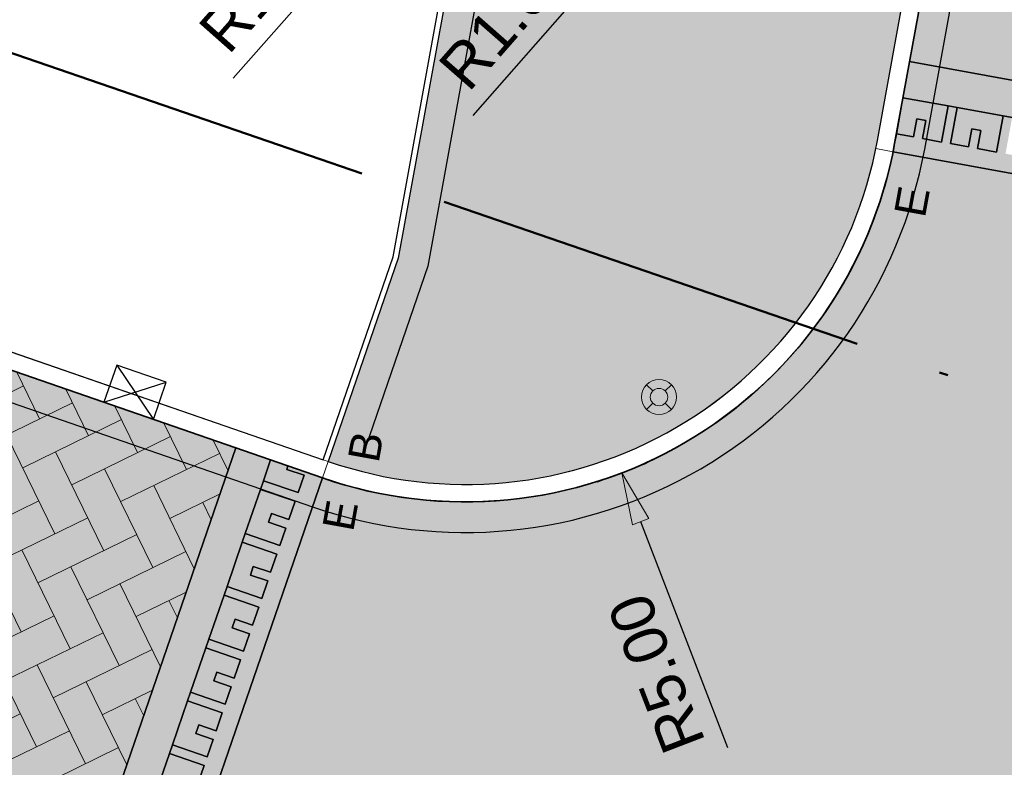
# Model space of a CAD drawing. Header units: metres. Extents: x 131295 to 132236, y 397710 to 398702.
# Tile 97 of 127: x 131639 to 131651, y 398408 to 398416. Entities that reach past the tile are written whole.
import ezdxf
from ezdxf.enums import TextEntityAlignment as Align

# ---------------------------------------------------------------- set-up
doc = ezdxf.new("R2010")
doc.units = ezdxf.units.M
doc.linetypes.add('AL-BLADSCHEIDING', pattern=[13, 5, -1, 0, -1, 5, -1])
doc.linetypes.add('AL-MATERIAALS', pattern=[2, 1, -1])
doc.layers.get('Defpoints').update_dxf_attribs({"color": 128})
for name, color, linetype, lineweight in [('N-IE-verkeersbordpaal @ 0.2', 190, 'Continuous', 18), ('N-KO-opsluitband 60x200mm', 2, 'Continuous', 25), ('N-KO-opsluitband achterkant', 8, 'Continuous', 5), ('N-KO-tekst banden', 1, 'Continuous', 18), ('N-KO-trottoirband 180-200x250mm', 3, 'Continuous', 35), ('N-KO-trottoirband achterkant', 8, 'Continuous', 5), ('N-RI-trottoirkolk', 7, 'Continuous', 25), ("N-VH-arcering 'MAT' grijs 254", 254, 'Continuous', 18), ('N-VH-arcering SBS KF keperverband', 8, 'Continuous', 5), ('X-AL-bladscheiding', 4, 'AL-BLADSCHEIDING', 50), ('X-AL-maatvoering', 1, 'Continuous', 18), ('X-AL-materiaalscheiding', 1, 'AL-MATERIAALS', 18), ('X-AL-sinusdrempel grijs', 252, 'Continuous', 25), ('X-AL-sinusdrempel wit', 255, 'Continuous', 25), ('X-AL-sinusdrempel zwart', 250, 'Continuous', 25)]:
    doc.layers.add(name, color=color, linetype=linetype, lineweight=lineweight)
doc.layers.add("N-VH-arcering 'MAT' kleur 1 (heiderood)", color=7, linetype='Continuous', lineweight=18, true_color=0xd98c8c)
doc.layers.add('X-AL-contourlijnen', color=30, linetype='Continuous', plot=False)
doc.layers.add('X-AL-hulplijn bandenlijnnummers', color=30, linetype='Continuous', plot=False)
doc.styles.add('CS Annotative', font='arial.ttf')
doc.dimstyles.new('CS Annotative', dxfattribs={"dimtxt": 2.5, "dimasz": 3, "dimexe": 0.18, "dimexo": 0.0625, "dimgap": 1, "dimtad": 1, "dimzin": 0, "dimdsep": 46, "dimtxsty": 'CS Annotative', "dimblk": 'CS Dimensionpijl', "dimcen": 0, "dimse1": 1, "dimse2": 1, "dimclrd": 256, "dimclre": 256, "dimclrt": 2, "dimadec": 0, "dimazin": 0, "dimtm": 1e-09, "dimtfac": 1, "dimtofl": 0, "dimtmove": 1, "dimatfit": 3, "dimfxl": 1, "dimtfillclr": 256, "dimtolj": 1, "dimtzin": 0, "dimarcsym": 0})

# ---------------------------------------------------------------- blocks, each defined once
blk = doc.blocks.new('*U70')
for p, q in [((-0.6361496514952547, 2.628271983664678), (1.408786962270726, -0.5150915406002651)), ((-1.408786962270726, 0.5150915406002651), (2.181424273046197, 1.598088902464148))]:
    blk.add_line(p, q)
blk.add_lwpolyline([(-1.408786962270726, 0.5150915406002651), (1.408786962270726, -0.5150915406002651), (2.181424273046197, 1.598088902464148), (-0.6361496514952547, 2.628271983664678)], close=True)
blk = doc.blocks.new('CS Dimensionpijl')
h = blk.add_hatch(color=256)
h.dxf.hatch_style = 1
h.paths.add_polyline_path([(-1, -0.1666666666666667), (0, 0), (-1, 0.1666666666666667)])
at = {"flags": 128}
blk.add_lwpolyline([(0, 0.5), (0, -0.5)], dxfattribs=at)
blk.add_lwpolyline([(-1, -0.1666666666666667), (0, 0), (-1, 0.1666666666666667)], close=True, dxfattribs=at)
blk = doc.blocks.new('*D185')
at = {"layer": 'Defpoints', "color": 0, "transparency": 16777216}
for p in [(131643.455400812, 398417.5173230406), (131642.7929608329, 398416.7682080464)]:
    blk.add_point(p, dxfattribs=at)
at = {"layer": 'X-AL-maatvoering', "lineweight": -2, "transparency": 16777216}
blk.add_line((131641.8817217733, 398415.7377405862), (131643.7203768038, 398417.8169690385), dxfattribs=at)
at = {"layer": 'X-AL-maatvoering', "lineweight": -2, "transparency": 16777216, "xscale": 0.6000000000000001, "yscale": 0.6000000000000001, "zscale": 0.6000000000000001, "rotation": 48.51377399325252}
blk.add_blockref('CS Dimensionpijl', (131644.1178407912, 398418.2664380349), dxfattribs=at)
at = {"layer": 'X-AL-maatvoering', "color": 2, "transparency": 16777216, "insert": (131642.2612553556, 398416.8542202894), "char_height": 0.5, "attachment_point": 5, "rotation": 48.51377399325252, "style": 'CS Annotative'}
blk.add_mtext('\\A1;R1.00', dxfattribs=at)
blk = doc.blocks.new('*D186')
at = {"layer": 'Defpoints', "color": 0, "transparency": 16777216}
for p in [(131647.5153588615, 398418.601700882), (131646.8566268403, 398417.8493232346)]:
    blk.add_point(p, dxfattribs=at)
at = {"layer": 'X-AL-maatvoering', "lineweight": -2, "transparency": 16777216}
blk.add_line((131644.6330243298, 398415.3096124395), (131646.4613876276, 398417.3978966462), dxfattribs=at)
at = {"layer": 'X-AL-maatvoering', "lineweight": -2, "transparency": 16777216, "xscale": 0.6000000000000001, "yscale": 0.6000000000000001, "zscale": 0.6000000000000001, "rotation": 48.79675892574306}
blk.add_blockref('CS Dimensionpijl', (131646.8566268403, 398417.8493232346), dxfattribs=at)
at = {"layer": 'X-AL-maatvoering', "color": 2, "transparency": 16777216, "insert": (131645.0070389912, 398416.427953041), "char_height": 0.5, "attachment_point": 5, "rotation": 48.796758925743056, "style": 'CS Annotative'}
blk.add_mtext('\\A1;R1.00', dxfattribs=at)
blk = doc.blocks.new('*D299')
at = {"layer": 'Defpoints', "color": 0, "transparency": 16777216}
for p in [(131644.5403467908, 398415.8840571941), (131646.3355883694, 398411.2174623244)]:
    blk.add_point(p, dxfattribs=at)
at = {"layer": 'X-AL-maatvoering', "lineweight": -2, "transparency": 16777216}
blk.add_line((131647.5475846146, 398408.0669696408), (131646.5510173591, 398410.6574709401), dxfattribs=at)
at = {"layer": 'X-AL-maatvoering', "lineweight": -2, "transparency": 16777216, "xscale": 0.6000000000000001, "yscale": 0.6000000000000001, "zscale": 0.6000000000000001, "rotation": 111.0417613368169}
blk.add_blockref('CS Dimensionpijl', (131646.3355883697, 398411.2174623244), dxfattribs=at)
at = {"layer": 'X-AL-maatvoering', "color": 2, "transparency": 16777216, "insert": (131646.7320879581, 398408.9187547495), "char_height": 0.5, "attachment_point": 5, "rotation": 111.04176133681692, "style": 'CS Annotative'}
blk.add_mtext('\\A1;R5.00', dxfattribs=at)
blk = doc.blocks.new('CS Verkeersbordpaal')
at = {"flags": 128}
for points in [[(-0.7071067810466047, 0.7071067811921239), (-0.3535533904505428, 0.3535533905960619)], [(0.3535533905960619, 0.3535533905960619), (0.7071067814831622, 0.7071067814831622)], [(-0.7071067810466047, -0.7071067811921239), (-0.3535533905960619, -0.3535533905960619)], [(0.3535533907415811, -0.3535533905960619), (0.707106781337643, -0.7071067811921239)]]:
    blk.add_lwpolyline(points, dxfattribs=at)
for radius in [1, 0.5000000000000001]:
    blk.add_circle((0, 0), radius)

msp = doc.modelspace()

# ---------------------------------------------------------------- hatches: boundary and pattern name
at = {"layer": "N-VH-arcering 'MAT' grijs 254"}
h = msp.add_hatch(color=256, dxfattribs=at)
h.dxf.hatch_style = 1
edge = h.paths.add_edge_path()
edge.add_line((131647.35565024, 398423.3064318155), (131647.5706360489, 398424.4870168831))
edge.add_line((131647.5706360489, 398424.4870168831), (131649.0470459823, 398432.5946567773))
edge.add_line((131649.0470459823, 398432.5946567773), (131648.1616071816, 398432.755896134))
edge.add_line((131648.1616071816, 398432.755896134), (131648.8605784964, 398436.5942662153))
edge.add_line((131648.8605784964, 398436.5942662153), (131649.7460172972, 398436.4330268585))
edge.add_line((131649.7460172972, 398436.4330268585), (131650.311705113, 398439.5394764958))
edge.add_line((131650.311705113, 398439.5394764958), (131650.5266909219, 398440.7200615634))
edge.add_line((131650.5266909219, 398440.7200615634), (131651.4107853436, 398445.5750270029))
edge.add_line((131651.4107853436, 398445.5750270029), (131650.5253465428, 398445.7362663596))
edge.add_line((131650.5253465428, 398445.7362663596), (131651.2245114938, 398449.5756997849))
edge.add_line((131651.2245114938, 398449.5756997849), (131652.1099502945, 398449.4144604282))
edge.add_line((131652.1099502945, 398449.4144604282), (131652.2824083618, 398450.361506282))
edge.add_line((131652.2824083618, 398450.361506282), (131652.4973941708, 398451.5420913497))
edge.add_line((131652.4973941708, 398451.5420913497), (131653.5707317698, 398457.4362773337))
edge.add_line((131653.5707317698, 398457.4362773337), (131651.7971510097, 398457.7592482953))
edge.add_line((131651.7971510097, 398457.7592482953), (131645.3878920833, 398422.5478184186))
edge.add_line((131645.3878920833, 398422.5478184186), (131644.4392217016, 398417.3381681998))
edge.add_line((131644.4392217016, 398417.3381681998), (131643.7720904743, 398413.6746465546))
edge.add_line((131643.7720904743, 398413.6746465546), (131642.9712703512, 398411.3477592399))
edge.add_arc((131644.5403467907, 398415.8840571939), 4.800000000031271, 250.9198244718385, 349.679464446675)
edge.add_line((131649.2626870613, 398415.0241139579), (131649.6042748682, 398416.8999283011))
edge.add_arc((131649.3091286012, 398416.9536747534), 0.3000000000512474, 349.6794644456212, 439.6794644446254)
edge.add_line((131649.3628750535, 398417.2488210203), (131648.083907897, 398417.4817223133))
edge.add_line((131648.083907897, 398417.4817223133), (131647.2968511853, 398417.625046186))
edge.add_line((131647.2968511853, 398417.625046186), (131647.2969945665, 398417.6258335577))
edge.add_arc((131647.5153588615, 398418.601700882), 0.9999999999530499, 169.6794644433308, 257.3870216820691, ccw=False)
edge.add_line((131646.5315379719, 398418.7808557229), (131647.35565024, 398423.3064318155))
at = {"layer": "N-VH-arcering 'MAT' kleur 1 (heiderood)"}
h = msp.add_hatch(color=256, dxfattribs=at)
h.dxf.hatch_style = 1
edge = h.paths.add_edge_path()
edge.add_line((131664.7817294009, 398471.10307086), (131664.8136949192, 398471.2781837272))
edge.add_arc((131674.6511377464, 398469.4824335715), 9.999999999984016, 136.23260988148, 169.6549933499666, ccw=False)
edge.add_line((131667.4295973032, 398476.3997562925), (131659.5644861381, 398477.8298916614))
edge.add_arc((131650.1331794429, 398474.5056693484), 9.99999999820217, -10.320535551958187, 19.41586118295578, ccw=False)
edge.add_line((131659.9713883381, 398472.7141209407), (131657.7017675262, 398460.2505985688))
edge.add_line((131657.7017675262, 398460.2505985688), (131657.6480210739, 398459.9554523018))
edge.add_line((131657.6480210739, 398459.9554523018), (131657.1105565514, 398457.0039896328))
edge.add_line((131657.1105565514, 398457.0039896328), (131657.0568100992, 398456.7088433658))
edge.add_line((131657.0568100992, 398456.7088433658), (131649.8010390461, 398416.8640973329))
edge.add_line((131649.8010390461, 398416.8640973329), (131649.6303829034, 398415.9269466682))
edge.add_line((131649.6303829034, 398415.9269466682), (131654.5459535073, 398415.0296467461))
edge.add_line((131654.5459535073, 398415.0296467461), (131664.7817294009, 398471.10307086))
h = msp.add_hatch(color=256, dxfattribs=at)
h.dxf.hatch_style = 1
edge = h.paths.add_edge_path()
edge.add_line((131659.3481633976, 398405.5574774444), (131657.2668804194, 398406.2734048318))
edge.add_arc((131658.8932673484, 398411.0014980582), 5.000000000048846, 169.6549933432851, 251.0176188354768, ccw=False)
edge.add_line((131653.9745459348, 398411.8993731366), (131654.3573997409, 398413.9967152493))
edge.add_line((131654.3573997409, 398413.9967152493), (131649.4413654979, 398414.8940998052))
edge.add_arc((131644.5403467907, 398415.8840571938), 4.999999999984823, 250.91618766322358, 348.5804693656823, ccw=False)
edge.add_line((131642.9055922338, 398411.1588505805), (131640.6235477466, 398404.5331494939))
edge.add_line((131640.6235477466, 398404.5331494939), (131642.879722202, 398403.7560709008))
edge.add_arc((131641.2514778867, 398399.0286169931), 4.999999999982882, -18.968002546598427, 70.99510921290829, ccw=False)
edge.add_line((131645.9799791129, 398397.4034166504), (131645.9599740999, 398397.3452123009))
edge.add_line((131645.9599740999, 398397.3452123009), (131650.688475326, 398395.7200119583))
edge.add_arc((131655.4169765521, 398394.0948116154), 5.000000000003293, 71.14530139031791, 161.0319974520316, ccw=False)
edge.add_line((131657.0328229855, 398398.826517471), (131659.3481633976, 398405.5574774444))
h = msp.add_hatch(color=256, dxfattribs=at)
h.dxf.hatch_style = 1
h.paths.add_polyline_path([(131641.9132979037, 398411.5021493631), (131635.8825180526, 398413.5885861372), (131633.6014120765, 398406.9517352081), (131633.6015338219, 398406.9516932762), (131639.630782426, 398404.8750808)])
at = {"layer": 'N-VH-arcering SBS KF keperverband'}
h = msp.add_hatch(dxfattribs=at)
h.set_pattern_fill('CS-KF KEPERV', color=256, scale=20)
h.set_pattern_definition([(116.018774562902, (26375.62930064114, 79453.50666762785), (-0.5616727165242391, 0.1931935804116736), [1.26, -0.42]), (206.018774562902, (26375.44506107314, 79453.8841007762), (0.561672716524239, -0.1931935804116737), [1.26, -0.42])])
h.paths.add_polyline_path([(131641.9132979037, 398411.5021493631), (131635.8825180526, 398413.5885861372), (131633.6014120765, 398406.9517352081), (131633.6015338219, 398406.9516932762), (131639.630782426, 398404.8750808)])
at = {"layer": 'X-AL-sinusdrempel grijs'}
for points in [[(131654.5459535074, 398415.0296467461), (131649.6303829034, 398415.9269466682), (131649.5551378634, 398415.513741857), (131650.0723111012, 398415.4193358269), (131650.1756042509, 398415.4004804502), (131650.701907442, 398415.3044078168), (131650.8052005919, 398415.2855524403), (131651.3315037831, 398415.1894798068), (131651.4347969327, 398415.1706244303), (131651.961100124, 398415.0745517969), (131652.0643932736, 398415.0556964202), (131652.5906964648, 398414.9596237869), (131652.6939896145, 398414.9407684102), (131653.2202928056, 398414.8446957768), (131653.3235859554, 398414.8258404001), (131653.8498891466, 398414.7297677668), (131653.9531822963, 398414.7109123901), (131654.4705320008, 398414.6164741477)], [(131641.360465, 398408.6073183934), (131641.3946581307, 398408.7065949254), (131641.5688802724, 398409.2124324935), (131641.6030734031, 398409.3117090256), (131641.7772955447, 398409.8175465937), (131641.8114886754, 398409.9168231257), (131641.985710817, 398410.4226606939), (131642.0199039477, 398410.5219372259), (131642.1941260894, 398411.027774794), (131642.2283192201, 398411.1270513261), (131642.3102156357, 398411.3648298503), (131641.9132979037, 398411.5021493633), (131639.630782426, 398404.8750808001), (131640.0278885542, 398404.7383082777), (131640.109973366, 398404.9766337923), (131640.1441664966, 398405.0759103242), (131640.3183886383, 398405.5817478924), (131640.352581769, 398405.6810244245), (131640.5268039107, 398406.1868619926), (131640.5609970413, 398406.2861385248), (131640.7352191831, 398406.7919760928), (131640.7694123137, 398406.891252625), (131640.9436344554, 398407.3970901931), (131640.9778275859, 398407.4963667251), (131641.1520497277, 398408.0022042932), (131641.1862428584, 398408.1014808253)]]:
    msp.add_hatch(color=256, dxfattribs=at).paths.add_polyline_path(points)
at = {"layer": 'X-AL-sinusdrempel wit'}
h = msp.add_hatch(color=256, dxfattribs=at)
edge = h.paths.add_edge_path()
edge.add_line((131654.3951104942, 398414.2033015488), (131654.1876402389, 398414.2411736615))
edge.add_line((131654.1876402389, 398414.2411736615), (131654.2253509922, 398414.447759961))
edge.add_line((131654.2253509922, 398414.447759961), (131654.1220578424, 398414.4666153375))
edge.add_line((131654.1220578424, 398414.4666153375), (131654.0843470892, 398414.2600290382))
edge.add_line((131654.0843470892, 398414.2600290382), (131653.8777607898, 398414.2977397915))
edge.add_line((131653.8777607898, 398414.2977397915), (131653.9531822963, 398414.7109123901))
edge.add_line((131653.9531822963, 398414.7109123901), (131653.8498891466, 398414.7297677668))
edge.add_line((131653.8498891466, 398414.7297677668), (131653.7744676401, 398414.3165951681))
edge.add_line((131653.7744676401, 398414.3165951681), (131653.5580438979, 398414.3561016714))
edge.add_line((131653.5580438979, 398414.3561016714), (131653.5957546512, 398414.5626879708))
edge.add_line((131653.5957546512, 398414.5626879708), (131653.4924615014, 398414.5815433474))
edge.add_line((131653.4924615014, 398414.5815433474), (131653.4547507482, 398414.3749570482))
edge.add_line((131653.4547507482, 398414.3749570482), (131653.2481644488, 398414.4126678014))
edge.add_line((131653.2481644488, 398414.4126678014), (131653.3235859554, 398414.8258404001))
edge.add_line((131653.3235859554, 398414.8258404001), (131653.2202928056, 398414.8446957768))
edge.add_line((131653.2202928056, 398414.8446957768), (131653.1448712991, 398414.4315231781))
edge.add_line((131653.1448712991, 398414.4315231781), (131652.9284475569, 398414.4710296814))
edge.add_line((131652.9284475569, 398414.4710296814), (131652.9661583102, 398414.6776159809))
edge.add_line((131652.9661583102, 398414.6776159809), (131652.8628651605, 398414.6964713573))
edge.add_line((131652.8628651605, 398414.6964713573), (131652.8251544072, 398414.4898850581))
edge.add_line((131652.8251544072, 398414.4898850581), (131652.6185681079, 398414.5275958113))
edge.add_line((131652.6185681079, 398414.5275958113), (131652.6939896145, 398414.9407684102))
edge.add_line((131652.6939896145, 398414.9407684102), (131652.5906964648, 398414.9596237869))
edge.add_line((131652.5906964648, 398414.9596237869), (131652.5152749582, 398414.546451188))
edge.add_line((131652.5152749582, 398414.546451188), (131652.2988512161, 398414.5859576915))
edge.add_line((131652.2988512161, 398414.5859576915), (131652.3365619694, 398414.7925439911))
edge.add_line((131652.3365619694, 398414.7925439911), (131652.2332688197, 398414.8113993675))
edge.add_line((131652.2332688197, 398414.8113993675), (131652.1955580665, 398414.6048130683))
edge.add_line((131652.1955580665, 398414.6048130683), (131651.9889717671, 398414.6425238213))
edge.add_line((131651.9889717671, 398414.6425238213), (131652.0643932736, 398415.0556964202))
edge.add_line((131652.0643932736, 398415.0556964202), (131651.961100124, 398415.0745517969))
edge.add_line((131651.961100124, 398415.0745517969), (131651.8856786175, 398414.6613791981))
edge.add_line((131651.8856786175, 398414.6613791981), (131651.6692548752, 398414.7008857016))
edge.add_line((131651.6692548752, 398414.7008857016), (131651.7069656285, 398414.9074720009))
edge.add_line((131651.7069656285, 398414.9074720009), (131651.6036724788, 398414.9263273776))
edge.add_line((131651.6036724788, 398414.9263273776), (131651.5659617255, 398414.7197410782))
edge.add_line((131651.5659617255, 398414.7197410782), (131651.3593754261, 398414.7574518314))
edge.add_line((131651.3593754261, 398414.7574518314), (131651.4347969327, 398415.1706244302))
edge.add_line((131651.4347969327, 398415.1706244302), (131651.3315037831, 398415.1894798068))
edge.add_line((131651.3315037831, 398415.1894798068), (131651.2560822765, 398414.7763072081))
edge.add_line((131651.2560822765, 398414.7763072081), (131651.0396585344, 398414.8158137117))
edge.add_line((131651.0396585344, 398414.8158137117), (131651.0773692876, 398415.0224000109))
edge.add_line((131651.0773692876, 398415.0224000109), (131650.9740761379, 398415.0412553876))
edge.add_line((131650.9740761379, 398415.0412553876), (131650.9363653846, 398414.8346690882))
edge.add_line((131650.9363653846, 398414.8346690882), (131650.7297790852, 398414.8723798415))
edge.add_line((131650.7297790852, 398414.8723798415), (131650.8052005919, 398415.2855524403))
edge.add_line((131650.8052005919, 398415.2855524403), (131650.701907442, 398415.3044078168))
edge.add_line((131650.701907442, 398415.3044078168), (131650.6264859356, 398414.8912352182))
edge.add_line((131650.6264859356, 398414.8912352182), (131650.4100621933, 398414.9307417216))
edge.add_line((131650.4100621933, 398414.9307417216), (131650.4477729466, 398415.137328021))
edge.add_line((131650.4477729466, 398415.137328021), (131650.344479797, 398415.1561833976))
edge.add_line((131650.344479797, 398415.1561833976), (131650.3067690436, 398414.9495970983))
edge.add_line((131650.3067690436, 398414.9495970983), (131650.1001827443, 398414.9873078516))
edge.add_line((131650.1001827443, 398414.9873078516), (131650.1756042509, 398415.4004804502))
edge.add_line((131650.1756042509, 398415.4004804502), (131650.0723111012, 398415.4193358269))
edge.add_line((131650.0723111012, 398415.4193358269), (131649.9968895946, 398415.0061632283))
edge.add_line((131649.9968895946, 398415.0061632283), (131649.7804658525, 398415.0456697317))
edge.add_line((131649.7804658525, 398415.0456697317), (131649.8181766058, 398415.2522560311))
edge.add_line((131649.8181766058, 398415.2522560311), (131649.714883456, 398415.2711114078))
edge.add_line((131649.714883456, 398415.2711114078), (131649.6771727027, 398415.0645251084))
edge.add_line((131649.6771727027, 398415.0645251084), (131649.4798928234, 398415.1005370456))
edge.add_line((131649.4798928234, 398415.1005370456), (131649.4594512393, 398414.9882829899))
edge.add_arc((131644.5403467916, 398415.8840571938), 4.999999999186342, 348.5804693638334, 349.6794644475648, ccw=False)
edge.add_line((131649.441365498, 398414.8940998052), (131654.3573997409, 398413.9967152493))
edge.add_line((131654.3573997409, 398413.9967152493), (131654.3951104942, 398414.2033015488))
msp.add_hatch(color=256, dxfattribs=at).paths.add_polyline_path([(131642.9055922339, 398411.1588505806), (131642.5086745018, 398411.2961700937), (131642.4952585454, 398411.257218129), (131642.6938116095, 398411.1888318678), (131642.6254253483, 398410.9902788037), (131642.2283192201, 398411.1270513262), (131642.1941260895, 398411.027774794), (131642.5912322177, 398410.8910022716), (131642.5195894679, 398410.6829942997), (131642.3210364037, 398410.751380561), (131642.2868432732, 398410.6521040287), (131642.4853963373, 398410.5837177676), (131642.417010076, 398410.3851647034), (131642.0199039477, 398410.5219372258), (131641.9857108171, 398410.4226606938), (131642.3828169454, 398410.2858881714), (131642.3111741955, 398410.0778801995), (131642.1126211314, 398410.1462664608), (131642.0784280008, 398410.0469899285), (131642.2769810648, 398409.9786036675), (131642.2085948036, 398409.7800506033), (131641.8114886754, 398409.9168231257), (131641.7772955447, 398409.8175465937), (131642.174401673, 398409.6807740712), (131642.1027589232, 398409.4727660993), (131641.904205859, 398409.5411523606), (131641.8700127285, 398409.4418758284), (131642.0685657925, 398409.3734895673), (131642.0001795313, 398409.1749365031), (131641.6030734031, 398409.3117090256), (131641.5688802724, 398409.2124324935), (131641.9659864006, 398409.075659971), (131641.8943436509, 398408.8676519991), (131641.6957905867, 398408.9360382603), (131641.6615974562, 398408.8367617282), (131641.8601505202, 398408.7683754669), (131641.7917642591, 398408.5698224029), (131641.3946581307, 398408.7065949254), (131641.3604650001, 398408.6073183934), (131641.7575711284, 398408.4705458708), (131641.6859283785, 398408.262537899), (131641.4873753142, 398408.3309241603), (131641.4531821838, 398408.2316476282), (131641.6517352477, 398408.1632613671), (131641.5833489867, 398407.9647083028), (131641.1862428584, 398408.1014808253), (131641.1520497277, 398408.0022042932), (131641.549155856, 398407.8654317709), (131641.477513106, 398407.6574237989), (131641.278960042, 398407.7258100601), (131641.2447669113, 398407.626533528), (131641.4433199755, 398407.5581472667), (131641.3749337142, 398407.3595942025), (131640.9778275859, 398407.4963667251), (131640.9436344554, 398407.3970901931), (131641.3407405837, 398407.2603176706), (131641.2690978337, 398407.0523096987), (131641.0705447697, 398407.1206959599), (131641.036351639, 398407.0214194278), (131641.2349047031, 398406.9530331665), (131641.1665184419, 398406.7544801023), (131640.7694123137, 398406.891252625), (131640.735219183, 398406.7919760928), (131641.1323253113, 398406.6552035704), (131641.0606825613, 398406.4471955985), (131640.8621294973, 398406.5155818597), (131640.8279363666, 398406.4163053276), (131641.0264894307, 398406.3479190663), (131640.9581031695, 398406.1493660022), (131640.5609970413, 398406.2861385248), (131640.5268039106, 398406.1868619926), (131640.9239100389, 398406.0500894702), (131640.8522672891, 398405.8420814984), (131640.653714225, 398405.9104677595), (131640.6195210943, 398405.8111912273), (131640.8180741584, 398405.7428049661), (131640.7496878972, 398405.544251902), (131640.352581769, 398405.6810244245), (131640.3183886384, 398405.5817478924), (131640.7154947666, 398405.44497537), (131640.6438520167, 398405.236967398), (131640.4452989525, 398405.3053536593), (131640.4111058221, 398405.2060771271), (131640.6096588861, 398405.137690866), (131640.5412726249, 398404.9391378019), (131640.1441664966, 398405.0759103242), (131640.109973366, 398404.9766337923), (131640.5070794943, 398404.8398612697), (131640.4354367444, 398404.6318532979), (131640.2368836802, 398404.7002395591), (131640.2264416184, 398404.6699220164), (131640.6235477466, 398404.533149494)])
at = {"layer": 'X-AL-sinusdrempel zwart'}
for points in [[(131650.0723111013, 398415.4193358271), (131649.5551378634, 398415.5137418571), (131649.4798928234, 398415.1005370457), (131649.6771727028, 398415.0645251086), (131649.7148834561, 398415.271111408), (131649.8181766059, 398415.2522560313), (131649.7804658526, 398415.0456697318), (131649.9968895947, 398415.0061632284)], [(131650.1001827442, 398414.9873078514), (131650.3067690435, 398414.9495970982), (131650.3444797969, 398415.1561833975), (131650.4477729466, 398415.1373280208), (131650.4100621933, 398414.9307417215), (131650.6264859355, 398414.891235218), (131650.701907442, 398415.3044078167), (131650.1756042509, 398415.4004804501)], [(131642.6938116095, 398411.1888318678), (131642.4952585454, 398411.257218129), (131642.5086745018, 398411.2961700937), (131642.3102156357, 398411.3648298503), (131642.22831922, 398411.1270513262), (131642.6254253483, 398410.9902788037)], [(131642.417010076, 398410.3851647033), (131642.4853963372, 398410.5837177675), (131642.2868432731, 398410.6521040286), (131642.3210364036, 398410.7513805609), (131642.5195894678, 398410.6829942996), (131642.5912322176, 398410.8910022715), (131642.1941260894, 398411.0277747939), (131642.0199039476, 398410.5219372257)], [(131642.2085948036, 398409.7800506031), (131642.2769810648, 398409.9786036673), (131642.0784280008, 398410.0469899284), (131642.1126211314, 398410.1462664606), (131642.3111741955, 398410.0778801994), (131642.3828169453, 398410.2858881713), (131641.985710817, 398410.4226606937), (131641.8114886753, 398409.9168231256)], [(131642.0001795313, 398409.1749365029), (131642.0685657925, 398409.3734895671), (131641.8700127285, 398409.4418758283), (131641.904205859, 398409.5411523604), (131642.1027589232, 398409.4727660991), (131642.1744016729, 398409.6807740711), (131641.7772955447, 398409.8175465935), (131641.603073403, 398409.3117090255)], [(131641.791764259, 398408.5698224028), (131641.8601505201, 398408.7683754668), (131641.6615974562, 398408.8367617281), (131641.6957905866, 398408.9360382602), (131641.8943436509, 398408.8676519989), (131641.9659864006, 398409.0756599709), (131641.5688802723, 398409.2124324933), (131641.3946581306, 398408.7065949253)], [(131641.5833489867, 398407.9647083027), (131641.6517352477, 398408.1632613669), (131641.4531821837, 398408.231647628), (131641.4873753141, 398408.3309241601), (131641.6859283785, 398408.2625378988), (131641.7575711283, 398408.4705458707), (131641.360465, 398408.6073183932), (131641.1862428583, 398408.1014808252)], [(131641.3749337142, 398407.3595942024), (131641.4433199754, 398407.5581472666), (131641.2447669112, 398407.6265335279), (131641.278960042, 398407.72581006), (131641.477513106, 398407.6574237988), (131641.549155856, 398407.8654317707), (131641.1520497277, 398408.0022042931), (131640.977827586, 398407.496366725)]]:
    msp.add_hatch(color=256, dxfattribs=at).paths.add_polyline_path(points)

# ---------------------------------------------------------------- linework, layer by layer
at = {"layer": 'N-KO-opsluitband 60x200mm', "flags": 128}
msp.add_lwpolyline([(131628.0088083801, 398416.5184760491), (131629.5684314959, 398421.026517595), (131643.6313424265, 398418.5017236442, -0.41517021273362), (131644.4392217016, 398417.3381681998), (131643.7720904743, 398413.6746465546), (131642.9712703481, 398411.3477592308)], format="xyb", dxfattribs=at)
at = {"layer": 'N-KO-opsluitband achterkant', "flags": 128}
msp.add_lwpolyline([(131628.0655108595, 398416.4988589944), (131629.608307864, 398420.958265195), (131643.6207859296, 398418.442659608, -0.4151702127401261), (131644.3801924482, 398417.3489174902), (131643.7138761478, 398413.6898709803), (131642.9145362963, 398411.3672847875)], format="xyb", dxfattribs=at)
at = {"layer": 'N-KO-trottoirband 180-200x250mm'}
msp.add_lwpolyline([(131634.2787062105, 398414.1434483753), (131628.0019024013, 398416.3150007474), (131642.9055922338, 398411.1588505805, 0.4597544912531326), (131649.4594512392, 398414.9882829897), (131649.8010390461, 398416.8640973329, 0.4142135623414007), (131649.3987060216, 398417.4455851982), (131648.1197388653, 398417.6784864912)], format="xyb", dxfattribs=at)
at = {"layer": 'N-KO-trottoirband achterkant'}
msp.add_lwpolyline([(131627.9986735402, 398416.305667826), (131628.0655108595, 398416.4988589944), (131634.3440963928, 398414.3324566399), (131642.9709824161, 398411.347858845, 0.4597544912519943), (131649.2626870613, 398415.0241139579), (131649.6042748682, 398416.8999283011, 0.4142135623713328), (131649.3628750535, 398417.2488210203), (131648.083907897, 398417.4817223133)], format="xyb", dxfattribs=at)
at = {"layer": 'N-KO-trottoirband achterkant', "ltscale": 2, "flags": 128}
for points in [[(131649.4413654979, 398414.894099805), (131649.2453247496, 398414.9336981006)], [(131642.9055922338, 398411.1588505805), (131642.9712703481, 398411.3477592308)]]:
    msp.add_lwpolyline(points, dxfattribs=at)
at = {"layer": 'X-AL-bladscheiding', "flags": 128}
msp.add_lwpolyline([(131619.5250745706, 398422.8411112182), (131679.1304368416, 398402.3391836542)], dxfattribs=at)
at = {"layer": 'X-AL-contourlijnen', "flags": 128}
for points in [[(131664.7817294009, 398471.10307086), (131664.8136949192, 398471.2781837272, -0.1468753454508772), (131667.4295973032, 398476.3997562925), (131659.5644861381, 398477.8298916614, -0.130482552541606), (131659.9713883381, 398472.7141209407), (131657.7017675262, 398460.2505985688), (131657.6480210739, 398459.9554523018), (131657.1105565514, 398457.0039896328), (131657.0568100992, 398456.7088433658), (131649.8010390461, 398416.8640973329), (131649.6303829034, 398415.9269466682), (131654.5459535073, 398415.0296467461)], [(131644.3801924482, 398417.3489174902, 0.4151702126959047), (131643.6207859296, 398418.442659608), (131629.608307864, 398420.958265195), (131628.0655108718, 398416.4988589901), (131642.9145677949, 398411.3673763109), (131643.7138761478, 398413.6898709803)], [(131659.3481633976, 398405.5574774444), (131657.2668804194, 398406.2734048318, -0.3707181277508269), (131653.9745459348, 398411.8993731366), (131654.3573997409, 398413.9967152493), (131649.4413654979, 398414.8940998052, -0.4539583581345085), (131642.9055922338, 398411.1588505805), (131640.6235477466, 398404.5331494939), (131642.879722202, 398403.7560709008, -0.4140250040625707), (131645.9799791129, 398397.4034166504), (131645.9599740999, 398397.3452123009), (131650.688475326, 398395.7200119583, -0.413634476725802), (131657.0328229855, 398398.826517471)]]:
    msp.add_lwpolyline(points, format="xyb", close=True, dxfattribs=at)
for points in [[(131644.4392217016, 398417.3381681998), (131643.7720904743, 398413.6746465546), (131642.9712703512, 398411.3477592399, 0.4597352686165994), (131649.2626870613, 398415.0241139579), (131649.6042748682, 398416.8999283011, 0.4142135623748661)], [(131650.8052005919, 398415.2855524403), (131650.701907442, 398415.3044078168), (131650.6264859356, 398414.8912352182), (131650.4100621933, 398414.9307417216), (131650.4477729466, 398415.137328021), (131650.344479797, 398415.1561833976), (131650.3067690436, 398414.9495970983), (131650.1001827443, 398414.9873078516), (131650.1756042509, 398415.4004804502), (131650.0723111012, 398415.4193358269), (131649.9968895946, 398415.0061632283), (131649.7804658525, 398415.0456697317), (131649.8181766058, 398415.2522560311), (131649.714883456, 398415.2711114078), (131649.6771727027, 398415.0645251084), (131649.4798928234, 398415.1005370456), (131649.4594512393, 398414.9882829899, -0.004795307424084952), (131649.441365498, 398414.8940998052), (131654.3573997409, 398413.9967152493)]]:
    msp.add_lwpolyline(points, format="xyb", dxfattribs=at)
for points in [[(131654.5459535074, 398415.0296467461), (131649.6303829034, 398415.9269466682), (131649.5551378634, 398415.513741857), (131650.0723111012, 398415.4193358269), (131650.1756042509, 398415.4004804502), (131650.701907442, 398415.3044078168), (131650.8052005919, 398415.2855524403), (131651.3315037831, 398415.1894798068), (131651.4347969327, 398415.1706244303), (131651.961100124, 398415.0745517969), (131652.0643932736, 398415.0556964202), (131652.5906964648, 398414.9596237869), (131652.6939896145, 398414.9407684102), (131653.2202928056, 398414.8446957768), (131653.3235859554, 398414.8258404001), (131653.8498891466, 398414.7297677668), (131653.9531822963, 398414.7109123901), (131654.4705320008, 398414.6164741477)], [(131650.0723111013, 398415.4193358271), (131649.5551378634, 398415.5137418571), (131649.4798928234, 398415.1005370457), (131649.6771727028, 398415.0645251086), (131649.7148834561, 398415.271111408), (131649.8181766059, 398415.2522560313), (131649.7804658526, 398415.0456697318), (131649.9968895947, 398415.0061632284)], [(131650.1001827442, 398414.9873078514), (131650.3067690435, 398414.9495970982), (131650.3444797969, 398415.1561833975), (131650.4477729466, 398415.1373280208), (131650.4100621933, 398414.9307417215), (131650.6264859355, 398414.891235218), (131650.701907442, 398415.3044078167), (131650.1756042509, 398415.4004804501)], [(131650.701907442, 398415.3044078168), (131650.6264859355, 398414.8912352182), (131650.4100621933, 398414.9307417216), (131650.4477729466, 398415.1373280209), (131650.3444797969, 398415.1561833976), (131650.3067690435, 398414.9495970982), (131650.1001827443, 398414.9873078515), (131650.1756042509, 398415.4004804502)], [(131641.9132979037, 398411.5021493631), (131635.8825180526, 398413.5885861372), (131633.6014120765, 398406.9517352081), (131633.6015338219, 398406.9516932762), (131639.630782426, 398404.8750808)], [(131642.9055922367, 398411.158850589), (131640.6235477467, 398404.533149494), (131640.2264416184, 398404.6699220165), (131640.0278885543, 398404.7383082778), (131639.6307824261, 398404.8750808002), (131641.9132979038, 398411.5021493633), (131642.3102156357, 398411.3648298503), (131642.5086745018, 398411.2961700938)], [(131642.6938116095, 398411.1888318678), (131642.4952585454, 398411.257218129), (131642.5086745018, 398411.2961700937), (131642.3102156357, 398411.3648298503), (131642.22831922, 398411.1270513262), (131642.6254253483, 398410.9902788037)], [(131642.417010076, 398410.3851647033), (131642.4853963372, 398410.5837177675), (131642.2868432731, 398410.6521040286), (131642.3210364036, 398410.7513805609), (131642.5195894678, 398410.6829942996), (131642.5912322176, 398410.8910022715), (131642.1941260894, 398411.0277747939), (131642.0199039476, 398410.5219372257)], [(131642.1941260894, 398411.027774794), (131642.5912322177, 398410.8910022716), (131642.5195894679, 398410.6829942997), (131642.3210364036, 398410.7513805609), (131642.2868432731, 398410.6521040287), (131642.4853963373, 398410.5837177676), (131642.4170100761, 398410.3851647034), (131642.0199039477, 398410.5219372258)], [(131642.2085948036, 398409.7800506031), (131642.2769810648, 398409.9786036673), (131642.0784280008, 398410.0469899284), (131642.1126211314, 398410.1462664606), (131642.3111741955, 398410.0778801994), (131642.3828169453, 398410.2858881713), (131641.985710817, 398410.4226606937), (131641.8114886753, 398409.9168231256)], [(131641.985710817, 398410.4226606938), (131642.3828169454, 398410.2858881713), (131642.3111741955, 398410.0778801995), (131642.1126211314, 398410.1462664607), (131642.0784280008, 398410.0469899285), (131642.2769810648, 398409.9786036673), (131642.2085948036, 398409.7800506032), (131641.8114886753, 398409.9168231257)], [(131642.0001795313, 398409.1749365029), (131642.0685657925, 398409.3734895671), (131641.8700127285, 398409.4418758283), (131641.904205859, 398409.5411523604), (131642.1027589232, 398409.4727660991), (131642.1744016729, 398409.6807740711), (131641.7772955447, 398409.8175465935), (131641.603073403, 398409.3117090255)], [(131641.7772955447, 398409.8175465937), (131642.174401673, 398409.6807740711), (131642.1027589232, 398409.4727660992), (131641.904205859, 398409.5411523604), (131641.8700127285, 398409.4418758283), (131642.0685657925, 398409.3734895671), (131642.0001795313, 398409.1749365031), (131641.603073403, 398409.3117090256)], [(131641.791764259, 398408.5698224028), (131641.8601505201, 398408.7683754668), (131641.6615974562, 398408.8367617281), (131641.6957905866, 398408.9360382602), (131641.8943436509, 398408.8676519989), (131641.9659864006, 398409.0756599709), (131641.5688802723, 398409.2124324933), (131641.3946581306, 398408.7065949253)], [(131641.5688802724, 398409.2124324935), (131641.9659864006, 398409.075659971), (131641.8943436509, 398408.867651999), (131641.6957905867, 398408.9360382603), (131641.6615974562, 398408.8367617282), (131641.8601505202, 398408.7683754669), (131641.7917642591, 398408.5698224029), (131641.3946581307, 398408.7065949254)], [(131641.5833489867, 398407.9647083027), (131641.6517352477, 398408.1632613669), (131641.4531821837, 398408.231647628), (131641.4873753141, 398408.3309241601), (131641.6859283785, 398408.2625378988), (131641.7575711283, 398408.4705458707), (131641.360465, 398408.6073183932), (131641.1862428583, 398408.1014808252)], [(131641.360465, 398408.6073183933), (131641.7575711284, 398408.4705458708), (131641.6859283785, 398408.262537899), (131641.4873753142, 398408.3309241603), (131641.4531821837, 398408.2316476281), (131641.6517352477, 398408.1632613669), (131641.5833489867, 398407.9647083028), (131641.1862428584, 398408.1014808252)], [(131641.3749337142, 398407.3595942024), (131641.4433199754, 398407.5581472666), (131641.2447669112, 398407.6265335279), (131641.278960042, 398407.72581006), (131641.477513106, 398407.6574237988), (131641.549155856, 398407.8654317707), (131641.1520497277, 398408.0022042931), (131640.977827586, 398407.496366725)], [(131641.1520497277, 398408.0022042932), (131641.549155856, 398407.8654317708), (131641.477513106, 398407.6574237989), (131641.278960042, 398407.7258100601), (131641.2447669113, 398407.626533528), (131641.4433199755, 398407.5581472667), (131641.3749337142, 398407.3595942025), (131640.977827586, 398407.496366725)]]:
    msp.add_lwpolyline(points, close=True, dxfattribs=at)
for points in [[(131640.9778275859, 398407.4963667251), (131641.1520497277, 398408.0022042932), (131641.1862428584, 398408.1014808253), (131641.360465, 398408.6073183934), (131641.3946581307, 398408.7065949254), (131641.5688802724, 398409.2124324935), (131641.6030734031, 398409.3117090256), (131641.7772955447, 398409.8175465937), (131641.8114886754, 398409.9168231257), (131641.985710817, 398410.4226606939), (131642.0199039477, 398410.5219372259), (131642.1941260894, 398411.027774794), (131642.2283192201, 398411.1270513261), (131642.3102156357, 398411.3648298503), (131641.9132979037, 398411.5021493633), (131639.630782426, 398404.8750808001)], [(131640.6235477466, 398404.533149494), (131642.9055922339, 398411.1588505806), (131642.5086745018, 398411.2961700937), (131642.4952585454, 398411.257218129), (131642.6938116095, 398411.1888318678), (131642.6254253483, 398410.9902788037), (131642.2283192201, 398411.1270513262), (131642.1941260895, 398411.027774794), (131642.5912322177, 398410.8910022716), (131642.5195894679, 398410.6829942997), (131642.3210364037, 398410.751380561), (131642.2868432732, 398410.6521040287), (131642.4853963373, 398410.5837177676), (131642.417010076, 398410.3851647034), (131642.0199039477, 398410.5219372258), (131641.9857108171, 398410.4226606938), (131642.3828169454, 398410.2858881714), (131642.3111741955, 398410.0778801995), (131642.1126211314, 398410.1462664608), (131642.0784280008, 398410.0469899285), (131642.2769810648, 398409.9786036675), (131642.2085948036, 398409.7800506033), (131641.8114886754, 398409.9168231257), (131641.7772955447, 398409.8175465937), (131642.174401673, 398409.6807740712), (131642.1027589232, 398409.4727660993), (131641.904205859, 398409.5411523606), (131641.8700127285, 398409.4418758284), (131642.0685657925, 398409.3734895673), (131642.0001795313, 398409.1749365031), (131641.6030734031, 398409.3117090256), (131641.5688802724, 398409.2124324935), (131641.9659864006, 398409.075659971), (131641.8943436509, 398408.8676519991), (131641.6957905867, 398408.9360382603), (131641.6615974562, 398408.8367617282), (131641.8601505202, 398408.7683754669), (131641.7917642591, 398408.5698224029), (131641.3946581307, 398408.7065949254), (131641.3604650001, 398408.6073183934), (131641.7575711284, 398408.4705458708), (131641.6859283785, 398408.262537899), (131641.4873753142, 398408.3309241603), (131641.4531821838, 398408.2316476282), (131641.6517352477, 398408.1632613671), (131641.5833489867, 398407.9647083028), (131641.1862428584, 398408.1014808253), (131641.1520497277, 398408.0022042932), (131641.549155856, 398407.8654317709), (131641.477513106, 398407.6574237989)]]:
    msp.add_lwpolyline(points, dxfattribs=at)
at = {"layer": 'X-AL-hulplijn bandenlijnnummers', "flags": 128}
msp.add_lwpolyline([(131627.7761292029, 398416.9164212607), (131629.3387695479, 398421.4331840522), (131643.6956380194, 398418.8549635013, -0.4149284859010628), (131644.785178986, 398417.2843600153), (131644.1116740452, 398413.5858374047), (131643.3998467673, 398411.5175304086)], format="xyb", dxfattribs=at)
at = {"layer": 'X-AL-hulplijn bandenlijnnummers'}
msp.add_lwpolyline([(131628.1711340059, 398415.8865904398), (131642.7911594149, 398410.8280861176, 0.4597544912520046), (131649.8037885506, 398414.9255787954), (131650.1453763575, 398416.8013931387, 0.4142135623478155), (131649.4614102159, 398417.7899225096), (131648.4775893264, 398417.9690773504)], format="xyb", dxfattribs=at)
at = {"layer": 'X-AL-materiaalscheiding', "flags": 128}
for points in [[(131654.3573997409, 398413.9967152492), (131649.4413654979, 398414.894099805)], [(131642.9055922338, 398411.1588505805), (131640.6235477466, 398404.5331494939)]]:
    msp.add_lwpolyline(points, dxfattribs=at)

# ---------------------------------------------------------------- block references
at = {"layer": 'N-IE-verkeersbordpaal @ 0.2', "xscale": 0.2, "yscale": 0.2, "zscale": 0.2}
msp.add_blockref('CS Verkeersbordpaal', (131646.7601241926, 398412.0850325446), dxfattribs=at)
at = {"layer": 'N-RI-trottoirkolk', "xscale": 0.2, "yscale": 0.2, "zscale": 0.2, "rotation": 1}
msp.add_blockref('*U70', (131640.684669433, 398411.9272114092), dxfattribs=at)

# ---------------------------------------------------------------- texts
at = {"layer": 'N-KO-tekst banden', "style": 'CS Annotative'}
for s, p in [('E', (131649.6579254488, 398414.3242851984)), ('B', (131643.3998467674, 398411.5175304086)), ('E', (131643.1077841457, 398410.7294219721))]:
    msp.add_text(s, height=0.3599999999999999, rotation=79.70420456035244, dxfattribs=at).set_placement(p, align=Align.MIDDLE)

# ---------------------------------------------------------------- dimensions: what is measured, and where the dimension line sits
at = {"layer": 'X-AL-maatvoering'}
for center, mpoint, picture, middle in [((131647.5153588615, 398418.601700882), (131646.8566268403, 398417.8493232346), '*D186', (131645.0070389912, 398416.427953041)), ((131644.5403467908, 398415.8840571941), (131646.3355883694, 398411.2174623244), '*D299', (131646.7320879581, 398408.9187547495))]:
    dim = msp.add_radius_dim(center=center, mpoint=mpoint, dimstyle='CS Annotative', dxfattribs=at)
    dim.commit()
    dim.dimension.update_dxf_attribs({"geometry": picture, "text_midpoint": middle})
dim = msp.add_radius_dim(center=(131643.455400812, 398417.5173230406), mpoint=(131642.7929608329, 398416.7682080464), dimstyle='CS Annotative', dxfattribs=at)
dim.commit()
dim.dimension.update_dxf_attribs({"geometry": '*D185', "text_midpoint": (131642.6023172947, 398416.552620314), "dimtype": 164})

doc.saveas('drawing.dxf')
